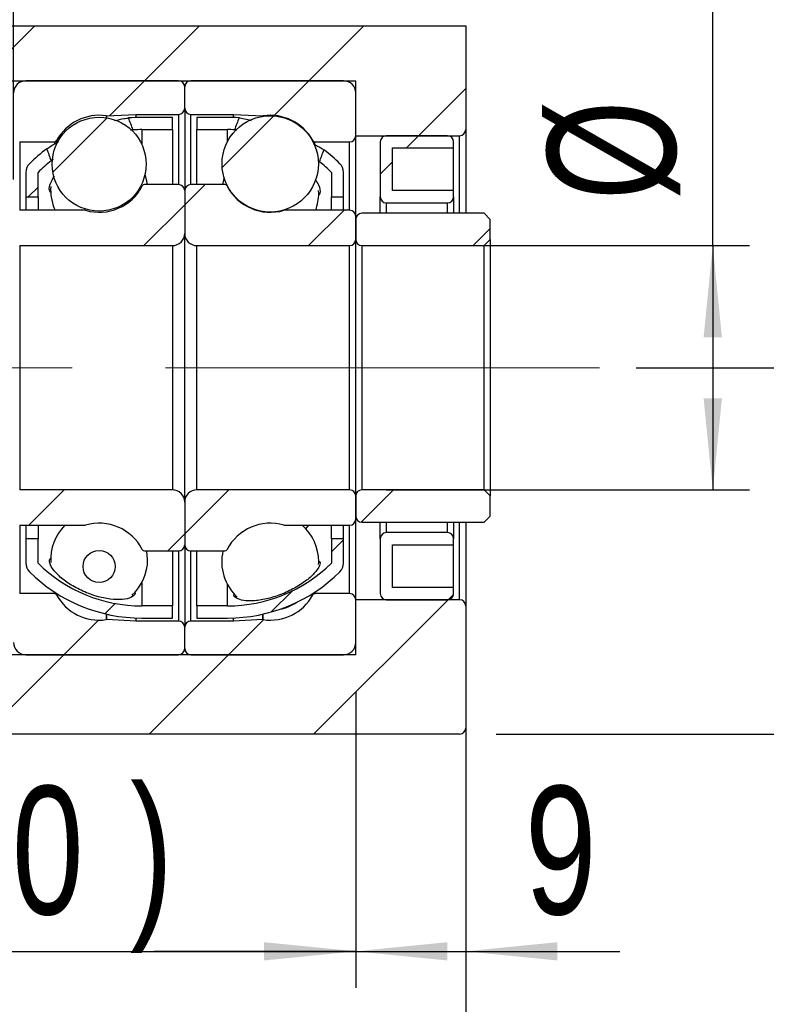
# Model space of a CAD drawing. Header units: millimetres. Extents: x 55 to 271, y 21 to 196.
# Tile 5 of 10: x 217 to 238, y 38 to 65. Entities that reach past the tile are written whole.
import ezdxf

# ---------------------------------------------------------------- set-up
doc = ezdxf.new("R2010")
doc.units = ezdxf.units.MM
doc.linetypes.add('CENTERX2', pattern=[20.32, 12.7, -2.54, 2.54, -2.54])
doc.layers.add('FORMAT', color=7, linetype='Continuous')
doc.styles.add('SLDTEXTSTYLE0', font='TXT', dxfattribs={"width": 0.75})
doc.dimstyles.new('SLDDIMSTYLE2', dxfattribs={"dimtxt": 3.5, "dimasz": 2.5, "dimexe": 0, "dimexo": 0.0625, "dimgap": 0.875, "dimtad": 1, "dimlfac": 3, "dimrnd": 1e-09, "dimzin": 12, "dimdsep": 46, "dimtxsty": 'SLDTEXTSTYLE0', "dimsah": 1, "dimcen": 0.09, "dimadec": 0, "dimazin": 3, "dimtfac": 1, "dimtofl": 0, "dimtmove": 0, "dimatfit": 3, "dimfxl": 1, "dimfrac": 2, "dimtolj": 1, "dimtzin": 12, "dimarcsym": 0})
doc.dimstyles.new('SLDDIMSTYLE3', dxfattribs={"dimtxt": 3.5, "dimasz": 2.5, "dimexe": 0, "dimexo": 0.0625, "dimgap": 0.875, "dimtad": 1, "dimlfac": 3, "dimrnd": 1e-09, "dimzin": 12, "dimdsep": 46, "dimtxsty": 'SLDTEXTSTYLE0', "dimsah": 1, "dimcen": 0.09, "dimadec": 0, "dimazin": 3, "dimtfac": 1, "dimtmove": 0, "dimatfit": 0, "dimfxl": 1, "dimfrac": 2, "dimtolj": 1, "dimtzin": 12, "dimarcsym": 0})
doc.dimstyles.new('SLDDIMSTYLE6', dxfattribs={"dimtxt": 3.5, "dimasz": 2.5, "dimexe": 0, "dimexo": 0.0625, "dimgap": 0.875, "dimtad": 1, "dimlfac": 3, "dimrnd": 1e-09, "dimzin": 12, "dimdsep": 46, "dimtxsty": 'SLDTEXTSTYLE0', "dimsah": 1, "dimcen": 0.09, "dimadec": 0, "dimazin": 3, "dimtol": 1, "dimtp": 0.02, "dimtm": 0.02, "dimtfac": 1, "dimtmove": 0, "dimatfit": 0, "dimfxl": 1, "dimfrac": 2, "dimtolj": 1, "dimarcsym": 0})

# ---------------------------------------------------------------- blocks, each defined once
blk = doc.blocks.new('_D_11')
at = {"layer": 'FORMAT', "color": 7}
for p, q in [((229.483, 46.06), (229.483, 32.371)), ((188.149, 38.062), (188.149, 32.371)), ((188.149, 33.371), (229.483, 33.371))]:
    blk.add_line(p, q, dxfattribs=at)
for points in [[(188.149, 33.371), (190.649, 33.121), (190.649, 33.621)], [(229.483, 33.371), (226.983, 33.621), (226.983, 33.121)]]:
    blk.add_solid(points, dxfattribs=at)
at = {"layer": 'FORMAT', "color": 7, "insert": (205.268, 37.882), "char_height": 3.5, "attachment_point": 1, "style": 'SLDTEXTSTYLE0'}
blk.add_mtext('124', dxfattribs=at)
blk = doc.blocks.new('_D_12')
at = {"layer": 'FORMAT', "color": 7}
for p, q in [((236.22, 59.062), (236.22, 70.749)), ((227.316, 59.062), (237.22, 59.062)), ((236.22, 59.062), (236.22, 52.395)), ((227.316, 52.395), (237.22, 52.395))]:
    blk.add_line(p, q, dxfattribs=at)
for points in [[(236.22, 59.062), (235.97, 56.562), (236.47, 56.562)], [(236.22, 52.395), (236.47, 54.895), (235.97, 54.895)]]:
    blk.add_solid(points, dxfattribs=at)
at = {"layer": 'FORMAT', "color": 7, "char_height": 3.5, "attachment_point": 1, "rotation": 90, "style": 'SLDTEXTSTYLE0'}
for s, insert in [('20', (231.655, 65.576)), ('%%c', (231.708, 60.298))]:
    blk.add_mtext(s, dxfattribs=dict(at, insert=insert))
blk = doc.blocks.new('_D_13')
at = {"layer": 'FORMAT', "color": 7}
for p, q in [((243.433, 55.728), (243.433, 61.228)), ((234.131, 55.728), (244.433, 55.728)), ((243.433, 55.728), (243.433, 45.728)), ((230.316, 45.728), (244.433, 45.728)), ((243.433, 45.728), (243.433, 40.228))]:
    blk.add_line(p, q, dxfattribs=at)
for points in [[(243.433, 55.728), (243.683, 58.228), (243.183, 58.228)], [(243.433, 45.728), (243.183, 43.228), (243.683, 43.228)]]:
    blk.add_solid(points, dxfattribs=at)
at = {"layer": 'FORMAT', "color": 7, "char_height": 3.5, "attachment_point": 1, "rotation": 90, "style": 'SLDTEXTSTYLE0'}
for s, insert in [('±0.02', (238.922, 47.798)), ('30', (238.922, 41.314))]:
    blk.add_mtext(s, dxfattribs=dict(at, insert=insert))
blk = doc.blocks.new('_D_14')
at = {"layer": 'FORMAT', "color": 7}
for p, q in [((226.483, 46.895), (226.483, 38.799)), ((229.483, 44.895), (229.483, 38.799)), ((226.483, 39.799), (220.983, 39.799)), ((226.483, 39.799), (229.483, 39.799)), ((229.483, 39.799), (233.684, 39.799))]:
    blk.add_line(p, q, dxfattribs=at)
for points in [[(226.483, 39.799), (223.983, 40.049), (223.983, 39.549)], [(229.483, 39.799), (231.983, 39.549), (231.983, 40.049)]]:
    blk.add_solid(points, dxfattribs=at)
at = {"layer": 'FORMAT', "color": 7, "insert": (231.098, 44.311), "char_height": 3.5, "attachment_point": 1, "style": 'SLDTEXTSTYLE0'}
blk.add_mtext('9', dxfattribs=at)
blk = doc.blocks.new('_D_15')
at = {"layer": 'FORMAT', "color": 7}
for p, q in [((209.816, 58.295), (209.816, 38.799)), ((226.483, 46.895), (226.483, 38.799)), ((209.816, 39.799), (204.316, 39.799)), ((209.816, 39.799), (226.483, 39.799)), ((226.483, 39.799), (231.983, 39.799))]:
    blk.add_line(p, q, dxfattribs=at)
for points in [[(209.816, 39.799), (207.316, 40.049), (207.316, 39.549)], [(226.483, 39.799), (228.983, 39.549), (228.983, 40.049)]]:
    blk.add_solid(points, dxfattribs=at)
at = {"layer": 'FORMAT', "color": 7, "char_height": 3.5, "attachment_point": 1, "style": 'SLDTEXTSTYLE0'}
for s, insert in [('(', (213.433, 44.311)), (')', (220.327, 44.311)), ('50', (215.154, 44.311))]:
    blk.add_mtext(s, dxfattribs=dict(at, insert=insert))
blk = doc.blocks.new('_D_16')
at = {"layer": 'FORMAT', "color": 7}
for p, q in [((213.483, 63.895), (213.483, 68.979)), ((217.149, 60.862), (217.149, 68.979)), ((213.483, 67.979), (207.983, 67.979)), ((213.483, 67.979), (217.149, 67.979)), ((217.149, 67.979), (222.649, 67.979))]:
    blk.add_line(p, q, dxfattribs=at)
for points in [[(213.483, 67.979), (210.983, 68.229), (210.983, 67.729)], [(217.149, 67.979), (219.649, 67.729), (219.649, 68.229)]]:
    blk.add_solid(points, dxfattribs=at)
at = {"layer": 'FORMAT', "color": 7, "insert": (212.126, 72.491), "char_height": 3.5, "attachment_point": 1, "style": 'SLDTEXTSTYLE0'}
blk.add_mtext('11', dxfattribs=at)

msp = doc.modelspace()

# ---------------------------------------------------------------- hatches: boundary and pattern name
at = {"layer": 'FORMAT', "linetype": 'Continuous', "lineweight": 18}
h = msp.add_hatch(dxfattribs=at)
h.set_pattern_fill('ANSI31', color=256, style=0)
edge = h.paths.add_edge_path(flags=0)
edge.add_line((229.4827, 62.2283), (229.4827, 65.0616))
edge.add_line((229.4827, 65.0616), (215.816, 65.0616))
edge.add_line((215.816, 65.0616), (215.816, 63.5616))
edge.add_line((215.816, 63.5616), (226.4827, 63.5616))
edge.add_line((226.4827, 63.5616), (226.4827, 62.0616))
edge.add_line((226.4827, 62.0616), (229.316, 62.0616))
edge.add_arc((229.316, 62.2283), 0.1667, 270, 360)
h = msp.add_hatch(dxfattribs=at)
h.set_pattern_fill('ANSI31', color=256, style=0)
edge = h.paths.add_edge_path(flags=0)
edge.add_line((221.816, 62.8116), (221.816, 63.3949))
edge.add_arc((221.6494, 63.3949), 0.1667, 0, 90)
edge.add_line((221.6494, 63.5616), (217.4827, 63.5616))
edge.add_arc((217.4827, 63.2283), 0.3333, 90, 180)
edge.add_line((217.1494, 63.2283), (217.1494, 62.0616))
edge.add_arc((217.316, 62.0616), 0.1667, 180, 270)
edge.add_line((217.316, 61.8949), (218.2635, 61.8949))
edge.add_arc((218.2635, 61.9616), 0.0667, 270, 331.33026)
edge.add_arc((219.4827, 61.2949), 1.3229, 81.66529, 151.33026, ccw=False)
edge.add_arc((219.6841, 62.6698), 0.0667, 261.66529, 273)
edge.add_line((219.6876, 62.6033), (220.4827, 62.6449))
edge.add_line((220.4827, 62.6449), (221.6494, 62.6449))
edge.add_arc((221.6494, 62.8116), 0.1667, 270, 360)
h = msp.add_hatch(dxfattribs=at)
h.set_pattern_fill('ANSI31', color=256, style=0)
edge = h.paths.add_edge_path(flags=0)
edge.add_line((226.1494, 63.5616), (221.9827, 63.5616))
edge.add_arc((221.9827, 63.3949), 0.1667, 90, 180)
edge.add_line((221.816, 63.3949), (221.816, 62.8116))
edge.add_arc((221.9827, 62.8116), 0.1667, 180, 270)
edge.add_line((221.9827, 62.6449), (223.1494, 62.6449))
edge.add_line((223.1494, 62.6449), (223.9444, 62.6033))
edge.add_arc((223.9479, 62.6698), 0.0667, 267, 278.33471)
edge.add_arc((224.1494, 61.2949), 1.3229, 28.66974, 98.33471, ccw=False)
edge.add_arc((225.3686, 61.9616), 0.0667, 208.66974, 270)
edge.add_line((225.3686, 61.8949), (226.316, 61.8949))
edge.add_arc((226.316, 62.0616), 0.1667, 270, 360)
edge.add_line((226.4827, 62.0616), (226.4827, 63.2283))
edge.add_arc((226.1494, 63.2283), 0.3333, 0, 90)
h = msp.add_hatch(dxfattribs=at)
h.set_pattern_fill('ANSI31', color=256, style=0)
edge = h.paths.add_edge_path(flags=0)
edge.add_arc((219.4827, 61.2851), 1.2808, 0, 360)
h = msp.add_hatch(dxfattribs=at)
h.set_pattern_fill('ANSI31', color=256, style=0)
edge = h.paths.add_edge_path(flags=0)
edge.add_arc((220.6494, 58.2044), 4.0238, 90, 93.41105, ccw=False)
edge.add_line((220.6494, 62.2283), (221.4827, 62.2283))
edge.add_line((221.4827, 62.2283), (221.4827, 62.5616))
edge.add_line((221.4827, 62.5616), (220.6494, 62.5616))
edge.add_arc((220.6494, 58.2044), 4.3571, 90, 94.83924)
edge.add_ellipse((221.564, 55.7283), major_axis=(-7.8713, 21.0156), ratio=0.0557009, start_angle=349.54514, end_angle=350.11765, ccw=False)
h = msp.add_hatch(dxfattribs=at)
h.set_pattern_fill('ANSI31', color=256, style=0)
edge = h.paths.add_edge_path(flags=0)
edge.add_line((222.1494, 62.5616), (222.1494, 62.2283))
edge.add_line((222.1494, 62.2283), (222.9827, 62.2283))
edge.add_arc((222.9827, 58.2044), 4.0238, 87.25616, 90, ccw=False)
edge.add_ellipse((222.0681, 55.7283), major_axis=(16.7067, 44.6666), ratio=0.0262116, start_angle=10.28064, end_angle=10.83333, ccw=False)
edge.add_arc((222.9827, 58.2044), 4.3571, 85.83961, 90)
edge.add_line((222.9827, 62.5616), (222.1494, 62.5616))
h = msp.add_hatch(dxfattribs=at)
h.set_pattern_fill('ANSI31', color=256, style=0)
edge = h.paths.add_edge_path(flags=0)
edge.add_arc((224.1494, 61.2927), 1.3137, 0, 360)
h = msp.add_hatch(dxfattribs=at)
h.set_pattern_fill('ANSI31', color=256, style=0)
edge = h.paths.add_edge_path(flags=0)
edge.add_line((229.1494, 60.3949), (229.1494, 60.5616))
edge.add_line((229.1494, 60.5616), (227.4827, 60.5616))
edge.add_line((227.4827, 60.5616), (227.4827, 61.7283))
edge.add_line((227.4827, 61.7283), (229.1494, 61.7283))
edge.add_line((229.1494, 61.7283), (229.1494, 61.8949))
edge.add_arc((228.9827, 61.8949), 0.1667, 0, 90)
edge.add_line((228.9827, 62.0616), (227.316, 62.0616))
edge.add_arc((227.316, 61.8949), 0.1667, 90, 180)
edge.add_line((227.1494, 61.8949), (227.1494, 60.3949))
edge.add_arc((227.316, 60.3949), 0.1667, 180, 270)
edge.add_line((227.316, 60.2283), (228.9827, 60.2283))
edge.add_arc((228.9827, 60.3949), 0.1667, 270, 360)
h = msp.add_hatch(dxfattribs=at)
h.set_pattern_fill('ANSI31', color=256, style=0)
edge = h.paths.add_edge_path(flags=0)
edge.add_ellipse((221.564, 55.7283), major_axis=(-7.8713, 21.0156), ratio=0.0557009, start_angle=9.89308, end_angle=10.46782, ccw=False)
edge.add_arc((220.6494, 58.2044), 4.3571, 126.55745, 134.76027)
edge.add_arc((217.816, 61.0616), 0.3333, 134.76027, 180)
edge.add_line((217.4827, 61.0616), (217.4827, 60.3949))
edge.add_line((217.4827, 60.3949), (217.816, 60.3949))
edge.add_line((217.816, 60.3949), (217.816, 61.0616))
edge.add_arc((220.6494, 58.2044), 4.0238, 128.01574, 134.76027, ccw=False)
h = msp.add_hatch(dxfattribs=at)
h.set_pattern_fill('ANSI31', color=256, style=0)
edge = h.paths.add_edge_path(flags=0)
edge.add_arc((225.816, 61.0616), 0.3333, 0, 45.23973)
edge.add_arc((222.9827, 58.2044), 4.3571, 45.23973, 52.84867)
edge.add_ellipse((222.0681, 55.7283), major_axis=(16.7067, 44.6666), ratio=0.0262116, start_angle=349.15499, end_angle=349.70969, ccw=False)
edge.add_arc((222.9827, 58.2044), 4.0238, 45.23973, 51.405, ccw=False)
edge.add_line((225.816, 61.0616), (225.816, 60.3949))
edge.add_line((225.816, 60.3949), (226.1494, 60.3949))
edge.add_line((226.1494, 60.3949), (226.1494, 61.0616))
h = msp.add_hatch(dxfattribs=at)
h.set_pattern_fill('ANSI31', color=256, style=0)
edge = h.paths.add_edge_path(flags=0)
edge.add_line((217.1494, 59.8616), (217.1494, 59.2283))
edge.add_arc((217.316, 59.2283), 0.1667, 180, 270)
edge.add_line((217.316, 59.0616), (221.4827, 59.0616))
edge.add_arc((221.4827, 59.3949), 0.3333, 270, 360)
edge.add_line((221.816, 59.3949), (221.816, 60.5616))
edge.add_arc((221.6494, 60.5616), 0.1667, 0, 90)
edge.add_line((221.6494, 60.7283), (220.7196, 60.7283))
edge.add_arc((220.7196, 60.6616), 0.0667, 90, 152.88538)
edge.add_arc((219.4827, 61.2949), 1.3229, 253.64191, 332.88538, ccw=False)
edge.add_arc((219.0913, 59.9616), 0.0667, 73.64191, 90)
edge.add_line((219.0913, 60.0283), (217.316, 60.0283))
edge.add_arc((217.316, 59.8616), 0.1667, 90, 180)
h = msp.add_hatch(dxfattribs=at)
h.set_pattern_fill('ANSI31', color=256, style=0)
edge = h.paths.add_edge_path(flags=0)
edge.add_line((222.1494, 59.0616), (226.316, 59.0616))
edge.add_arc((226.316, 59.2283), 0.1667, 270, 360)
edge.add_line((226.4827, 59.2283), (226.4827, 59.8616))
edge.add_arc((226.316, 59.8616), 0.1667, 0, 90)
edge.add_line((226.316, 60.0283), (224.5407, 60.0283))
edge.add_arc((224.5407, 59.9616), 0.0667, 90, 106.35809)
edge.add_arc((224.1494, 61.2949), 1.3229, 207.11462, 286.35809, ccw=False)
edge.add_arc((222.9125, 60.6616), 0.0667, 27.11462, 90)
edge.add_line((222.9125, 60.7283), (221.9827, 60.7283))
edge.add_arc((221.9827, 60.5616), 0.1667, 90, 180)
edge.add_line((221.816, 60.5616), (221.816, 59.3949))
edge.add_arc((222.1494, 59.3949), 0.3333, 180, 270)
h = msp.add_hatch(dxfattribs=at)
h.set_pattern_fill('ANSI31', color=256, style=0)
edge = h.paths.add_edge_path(flags=0)
edge.add_line((229.9827, 59.0616), (230.1494, 59.2283))
edge.add_line((230.1494, 59.2283), (230.1494, 59.7783))
edge.add_line((230.1494, 59.7783), (229.9827, 59.9449))
edge.add_line((229.9827, 59.9449), (226.6494, 59.9449))
edge.add_arc((226.6494, 59.7783), 0.1667, 90, 180)
edge.add_line((226.4827, 59.7783), (226.4827, 59.2283))
edge.add_arc((226.6494, 59.2283), 0.1667, 180, 270)
edge.add_line((226.6494, 59.0616), (229.9827, 59.0616))
h = msp.add_hatch(dxfattribs=at)
h.set_pattern_fill('ANSI31', color=256, style=0)
edge = h.paths.add_edge_path(flags=0)
edge.add_line((221.4827, 52.3949), (217.316, 52.3949))
edge.add_arc((217.316, 52.2283), 0.1667, 90, 180)
edge.add_line((217.1494, 52.2283), (217.1494, 51.5949))
edge.add_arc((217.316, 51.5949), 0.1667, 180, 270)
edge.add_line((217.316, 51.4283), (219.0913, 51.4283))
edge.add_arc((219.0913, 51.4949), 0.0667, 270, 286.35809)
edge.add_arc((219.4827, 50.1616), 1.3229, 27.11462, 106.35809, ccw=False)
edge.add_arc((220.7196, 50.7949), 0.0667, 207.11462, 270)
edge.add_line((220.7196, 50.7283), (221.6494, 50.7283))
edge.add_arc((221.6494, 50.8949), 0.1667, 270, 360)
edge.add_line((221.816, 50.8949), (221.816, 52.0616))
edge.add_arc((221.4827, 52.0616), 0.3333, 360, 450)
h = msp.add_hatch(dxfattribs=at)
h.set_pattern_fill('ANSI31', color=256, style=0)
edge = h.paths.add_edge_path(flags=0)
edge.add_line((226.4827, 51.5949), (226.4827, 52.2283))
edge.add_arc((226.316, 52.2283), 0.1667, 360, 450)
edge.add_line((226.316, 52.3949), (222.1494, 52.3949))
edge.add_arc((222.1494, 52.0616), 0.3333, 90, 180)
edge.add_line((221.816, 52.0616), (221.816, 50.8949))
edge.add_arc((221.9827, 50.8949), 0.1667, 180, 270)
edge.add_line((221.9827, 50.7283), (222.9125, 50.7283))
edge.add_arc((222.9125, 50.7949), 0.0667, 270, 332.88538)
edge.add_arc((224.1494, 50.1616), 1.3229, 73.64191, 152.88538, ccw=False)
edge.add_arc((224.5407, 51.4949), 0.0667, 253.64191, 270)
edge.add_line((224.5407, 51.4283), (226.316, 51.4283))
edge.add_arc((226.316, 51.5949), 0.1667, 270, 360)
h = msp.add_hatch(dxfattribs=at)
h.set_pattern_fill('ANSI31', color=256, style=0)
edge = h.paths.add_edge_path(flags=0)
edge.add_line((230.1494, 52.2283), (229.9827, 52.3949))
edge.add_line((229.9827, 52.3949), (226.6494, 52.3949))
edge.add_arc((226.6494, 52.2283), 0.1667, 90, 180)
edge.add_line((226.4827, 52.2283), (226.4827, 51.6783))
edge.add_arc((226.6494, 51.6783), 0.1667, 180, 270)
edge.add_line((226.6494, 51.5116), (229.9827, 51.5116))
edge.add_line((229.9827, 51.5116), (230.1494, 51.6783))
edge.add_line((230.1494, 51.6783), (230.1494, 52.2283))
h = msp.add_hatch(dxfattribs=at)
h.set_pattern_fill('ANSI31', color=256, style=0)
edge = h.paths.add_edge_path(flags=0)
edge.add_line((227.4827, 49.7283), (227.4827, 50.8949))
edge.add_line((227.4827, 50.8949), (229.1494, 50.8949))
edge.add_line((229.1494, 50.8949), (229.1494, 51.0616))
edge.add_arc((228.9827, 51.0616), 0.1667, 360, 450)
edge.add_line((228.9827, 51.2283), (227.316, 51.2283))
edge.add_arc((227.316, 51.0616), 0.1667, 90, 180)
edge.add_line((227.1494, 51.0616), (227.1494, 49.5616))
edge.add_arc((227.316, 49.5616), 0.1667, 180, 270)
edge.add_line((227.316, 49.3949), (228.9827, 49.3949))
edge.add_arc((228.9827, 49.5616), 0.1667, 270, 360)
edge.add_line((229.1494, 49.5616), (229.1494, 49.7283))
edge.add_line((229.1494, 49.7283), (227.4827, 49.7283))
h = msp.add_hatch(dxfattribs=at)
h.set_pattern_fill('ANSI31', color=256, style=0)
edge = h.paths.add_edge_path(flags=0)
edge.add_line((221.4827, 48.8949), (221.4827, 49.2283))
edge.add_line((221.4827, 49.2283), (220.6494, 49.2283))
edge.add_arc((220.6494, 53.2521), 4.0238, 225.23973, 270, ccw=False)
edge.add_line((217.816, 50.3949), (217.816, 51.0616))
edge.add_line((217.816, 51.0616), (217.4827, 51.0616))
edge.add_line((217.4827, 51.0616), (217.4827, 50.3949))
edge.add_arc((217.816, 50.3949), 0.3333, 180, 225.23973)
edge.add_arc((220.6494, 53.2521), 4.3571, 225.23973, 270)
edge.add_line((220.6494, 48.8949), (221.4827, 48.8949))
h = msp.add_hatch(dxfattribs=at)
h.set_pattern_fill('ANSI31', color=256, style=0)
edge = h.paths.add_edge_path(flags=0)
edge.add_arc((222.9827, 53.2521), 4.0238, 270, 314.76027, ccw=False)
edge.add_line((222.9827, 49.2283), (222.1494, 49.2283))
edge.add_line((222.1494, 49.2283), (222.1494, 48.8949))
edge.add_line((222.1494, 48.8949), (222.9827, 48.8949))
edge.add_arc((222.9827, 53.2521), 4.3571, 270, 314.76027)
edge.add_arc((225.816, 50.3949), 0.3333, 314.76027, 360)
edge.add_line((226.1494, 50.3949), (226.1494, 51.0616))
edge.add_line((226.1494, 51.0616), (225.816, 51.0616))
edge.add_line((225.816, 51.0616), (225.816, 50.3949))
h = msp.add_hatch(dxfattribs=at)
h.set_pattern_fill('ANSI31', color=256, style=0)
edge = h.paths.add_edge_path(flags=0)
edge.add_arc((219.4827, 50.3033), 0.4391, 0, 360)
h = msp.add_hatch(dxfattribs=at)
h.set_pattern_fill('ANSI31', color=256, style=0)
edge = h.paths.add_edge_path(flags=0)
edge.add_line((217.4827, 47.8949), (221.6494, 47.8949))
edge.add_arc((221.6494, 48.0616), 0.1667, 270, 360)
edge.add_line((221.816, 48.0616), (221.816, 48.6449))
edge.add_arc((221.6494, 48.6449), 0.1667, 0, 90)
edge.add_line((221.6494, 48.8116), (220.4827, 48.8116))
edge.add_line((220.4827, 48.8116), (219.6876, 48.8533))
edge.add_arc((219.6841, 48.7867), 0.0667, 87, 98.33471)
edge.add_arc((219.4827, 50.1616), 1.3229, 208.66974, 278.33471, ccw=False)
edge.add_arc((218.2635, 49.4949), 0.0667, 28.66974, 90)
edge.add_line((218.2635, 49.5616), (217.316, 49.5616))
edge.add_arc((217.316, 49.3949), 0.1667, 90, 180)
edge.add_line((217.1494, 49.3949), (217.1494, 48.2283))
edge.add_arc((217.4827, 48.2283), 0.3333, 180, 270)
h = msp.add_hatch(dxfattribs=at)
h.set_pattern_fill('ANSI31', color=256, style=0)
edge = h.paths.add_edge_path(flags=0)
edge.add_line((221.816, 48.6449), (221.816, 48.0616))
edge.add_arc((221.9827, 48.0616), 0.1667, 180, 270)
edge.add_line((221.9827, 47.8949), (226.1494, 47.8949))
edge.add_arc((226.1494, 48.2283), 0.3333, 270, 360)
edge.add_line((226.4827, 48.2283), (226.4827, 49.3949))
edge.add_arc((226.316, 49.3949), 0.1667, 0, 90)
edge.add_line((226.316, 49.5616), (225.3686, 49.5616))
edge.add_arc((225.3686, 49.4949), 0.0667, 90, 151.33026)
edge.add_arc((224.1494, 50.1616), 1.3229, 261.66529, 331.33026, ccw=False)
edge.add_arc((223.9479, 48.7867), 0.0667, 81.66529, 93)
edge.add_line((223.9444, 48.8533), (223.1494, 48.8116))
edge.add_line((223.1494, 48.8116), (221.9827, 48.8116))
edge.add_arc((221.9827, 48.6449), 0.1667, 90, 180)
h = msp.add_hatch(dxfattribs=at)
h.set_pattern_fill('ANSI31', color=256, style=0)
edge = h.paths.add_edge_path(flags=0)
edge.add_line((229.4827, 45.8949), (229.4827, 49.2283))
edge.add_arc((229.316, 49.2283), 0.1667, 0, 90)
edge.add_line((229.316, 49.3949), (226.4827, 49.3949))
edge.add_line((226.4827, 49.3949), (226.4827, 47.8949))
edge.add_line((226.4827, 47.8949), (215.816, 47.8949))
edge.add_line((215.816, 47.8949), (215.816, 45.7283))
edge.add_line((215.816, 45.7283), (229.316, 45.7283))
edge.add_arc((229.316, 45.8949), 0.1667, 270, 360)

# ---------------------------------------------------------------- linework, layer by layer
at = {"color": 7, "linetype": 'Continuous', "lineweight": 25}
for p, q in [((215.816, 65.0616), (229.4827, 65.0616)), ((229.4827, 65.0616), (229.4827, 62.2283)), ((215.816, 63.5616), (226.4827, 63.5616)), ((221.6494, 63.5616), (217.4827, 63.5616)), ((226.1494, 63.5616), (221.9827, 63.5616)), ((226.4827, 62.0616), (226.4827, 63.5616)), ((221.816, 62.8116), (221.816, 63.3949)), ((226.4827, 62.0616), (226.4827, 63.2283)), ((219.6876, 62.6033), (220.4827, 62.6449)), ((220.4827, 62.6449), (221.6494, 62.6449)), ((220.4827, 62.6449), (220.4827, 62.5584)), ((221.816, 62.8116), (221.816, 60.5616)), ((221.9827, 62.6449), (223.1494, 62.6449)), ((223.1494, 62.6449), (223.9444, 62.6033)), ((223.1494, 62.5584), (223.1494, 62.6449)), ((221.4827, 62.5616), (220.6494, 62.5616)), ((221.4827, 62.2283), (221.4827, 62.5616)), ((222.9827, 62.5616), (222.1494, 62.5616)), ((222.1494, 62.5616), (222.1494, 62.2283)), ((220.6494, 62.2283), (221.4827, 62.2283)), ((221.4827, 62.2283), (221.4827, 60.7283)), ((222.1494, 62.2283), (222.9827, 62.2283)), ((222.1494, 60.7283), (222.1494, 62.2283)), ((229.4827, 62.2283), (229.4827, 59.9449)), ((217.316, 61.8949), (218.2635, 61.8949)), ((225.3686, 61.8949), (226.316, 61.8949)), ((226.4827, 62.0616), (229.316, 62.0616)), ((226.4827, 59.8616), (226.4827, 62.0616)), ((227.1494, 61.8949), (227.1494, 60.3949)), ((228.9827, 62.0616), (227.316, 62.0616)), ((229.1494, 61.7283), (229.1494, 61.8949)), ((227.4827, 61.7283), (229.1494, 61.7283)), ((227.4827, 60.5616), (227.4827, 61.7283)), ((229.1494, 60.5616), (229.1494, 61.7283)), ((225.4928, 61.3494), (225.4477, 61.3783)), ((217.4827, 61.0616), (217.4827, 60.3949)), ((217.816, 60.3949), (217.816, 61.0616)), ((225.816, 61.0616), (225.816, 60.3949)), ((226.1494, 60.3949), (226.1494, 61.0616)), ((221.6494, 60.7283), (220.7196, 60.7283)), ((221.816, 60.5616), (221.816, 59.3949)), ((222.9125, 60.7283), (221.9827, 60.7283)), ((225.4723, 60.4936), (225.4703, 60.5667)), ((229.1494, 60.5616), (227.4827, 60.5616)), ((229.1494, 60.3949), (229.1494, 60.5616)), ((217.4827, 60.3949), (217.816, 60.3949)), ((217.4827, 60.3949), (217.4827, 60.0283)), ((217.816, 60.3949), (217.816, 60.0283)), ((225.816, 60.3949), (226.1494, 60.3949)), ((225.816, 60.0283), (225.816, 60.3949)), ((226.1494, 60.0283), (226.1494, 60.3949)), ((227.1494, 59.9449), (227.1494, 60.3949)), ((227.316, 60.2283), (228.9827, 60.2283)), ((229.1494, 60.3949), (229.1494, 59.9449)), ((219.0913, 60.0283), (217.316, 60.0283)), ((226.316, 60.0283), (224.5407, 60.0283)), ((229.9827, 59.9449), (226.6494, 59.9449)), ((229.9827, 59.9449), (230.1494, 59.7783)), ((226.4827, 59.2283), (226.4827, 59.8616)), ((226.4827, 59.7783), (226.4827, 59.2283)), ((230.1494, 59.2283), (230.1494, 59.7783)), ((221.816, 52.0616), (221.816, 59.3949)), ((226.4827, 52.2283), (226.4827, 59.2283)), ((230.1494, 59.2283), (229.9827, 59.0616)), ((230.1494, 59.2283), (230.1494, 52.2283)), ((217.316, 59.0616), (221.4827, 59.0616)), ((217.316, 59.0616), (217.316, 52.3949)), ((221.4827, 59.0616), (221.4827, 52.3949)), ((222.1494, 52.3949), (222.1494, 59.0616)), ((222.1494, 59.0616), (226.316, 59.0616)), ((226.316, 52.3949), (226.316, 59.0616)), ((226.6494, 59.0616), (229.9827, 59.0616)), ((226.6494, 59.0616), (226.6494, 52.3949)), ((229.9827, 52.3949), (229.9827, 59.0616)), ((221.4827, 52.3949), (217.316, 52.3949)), ((226.316, 52.3949), (222.1494, 52.3949)), ((226.4827, 52.2283), (226.4827, 51.6783)), ((226.4827, 51.5949), (226.4827, 52.2283)), ((229.9827, 52.3949), (226.6494, 52.3949)), ((229.9827, 52.3949), (230.1494, 52.2283)), ((230.1494, 51.6783), (230.1494, 52.2283)), ((221.816, 52.0616), (221.816, 50.8949)), ((230.1494, 51.6783), (229.9827, 51.5116)), ((217.316, 51.4283), (219.0913, 51.4283)), ((217.4827, 51.4283), (217.4827, 51.0616)), ((217.816, 51.4283), (217.816, 51.0616)), ((224.5407, 51.4283), (226.316, 51.4283)), ((225.1964, 51.4283), (225.1133, 51.3269)), ((225.816, 51.0616), (225.816, 51.4283)), ((226.1494, 51.0616), (226.1494, 51.4283)), ((226.4827, 49.3949), (226.4827, 51.5949)), ((226.6494, 51.5116), (229.9827, 51.5116)), ((227.1494, 51.0616), (227.1494, 51.5116)), ((229.1494, 51.5116), (229.1494, 51.0616)), ((229.4827, 51.5116), (229.4827, 49.2283)), ((228.9827, 51.2283), (227.316, 51.2283)), ((217.4827, 51.0616), (217.4827, 50.3949)), ((217.816, 51.0616), (217.4827, 51.0616)), ((217.816, 50.3949), (217.816, 51.0616)), ((221.816, 50.8949), (221.816, 48.6449)), ((225.816, 51.0616), (225.816, 50.3949)), ((226.1494, 51.0616), (225.816, 51.0616)), ((226.1494, 50.3949), (226.1494, 51.0616)), ((227.1494, 51.0616), (227.1494, 49.5616)), ((227.4827, 50.8949), (229.1494, 50.8949)), ((227.4827, 49.7283), (227.4827, 50.8949)), ((229.1494, 50.8949), (229.1494, 51.0616)), ((229.1494, 49.7283), (229.1494, 50.8949)), ((220.7196, 50.7283), (221.6494, 50.7283)), ((221.4827, 50.7283), (221.4827, 49.2283)), ((221.9827, 50.7283), (222.9125, 50.7283)), ((222.1494, 49.2283), (222.1494, 50.7283)), ((225.4701, 50.357), (225.4723, 50.4331)), ((229.1494, 49.7283), (227.4827, 49.7283)), ((229.1494, 49.5616), (229.1494, 49.7283)), ((218.2635, 49.5616), (217.316, 49.5616)), ((226.316, 49.5616), (225.3686, 49.5616)), ((221.4827, 49.2283), (220.6494, 49.2283)), ((221.4827, 48.8949), (221.4827, 49.2283)), ((222.1494, 49.2283), (222.1494, 48.8949)), ((222.9827, 49.2283), (222.1494, 49.2283)), ((226.4827, 47.8949), (226.4827, 49.3949)), ((229.316, 49.3949), (226.4827, 49.3949)), ((226.4827, 48.2283), (226.4827, 49.3949)), ((227.316, 49.3949), (228.9827, 49.3949)), ((229.4827, 49.2283), (229.4827, 45.8949)), ((220.4827, 48.8116), (219.6876, 48.8533)), ((220.4827, 48.8981), (220.4827, 48.8116)), ((221.6494, 48.8116), (220.4827, 48.8116)), ((220.6494, 48.8949), (221.4827, 48.8949)), ((221.816, 48.0616), (221.816, 48.6449)), ((223.1494, 48.8116), (221.9827, 48.8116)), ((222.1494, 48.8949), (222.9827, 48.8949)), ((223.1494, 48.8116), (223.1494, 48.8981)), ((223.9444, 48.8533), (223.1494, 48.8116)), ((226.4827, 47.8949), (215.816, 47.8949)), ((217.4827, 47.8949), (221.6494, 47.8949)), ((221.9827, 47.8949), (226.1494, 47.8949)), ((229.316, 45.7283), (215.816, 45.7283))]:
    msp.add_line(p, q, dxfattribs=at)
at = {"color": 8, "linetype": 'Continuous', "lineweight": 25}
for p, q in [((221.6494, 62.6449), (221.6494, 60.7283)), ((221.9827, 60.7283), (221.9827, 62.6449)), ((219.6745, 62.6039), (219.6745, 62.5515)), ((219.6876, 62.6033), (219.6876, 62.5494)), ((223.9444, 62.5904), (223.9444, 62.6033)), ((223.9576, 62.5924), (223.9576, 62.6039)), ((220.6494, 62.2283), (220.6494, 61.8137)), ((222.9827, 61.8967), (222.9827, 62.2283)), ((217.316, 61.8949), (217.316, 60.0283)), ((218.2635, 61.8949), (218.2635, 61.8476)), ((218.322, 61.9296), (218.322, 61.8786)), ((225.3101, 61.908), (225.3101, 61.9296)), ((225.3686, 61.8357), (225.3686, 61.8949)), ((226.316, 60.0283), (226.316, 61.8949)), ((229.316, 59.9449), (229.316, 62.0616)), ((227.316, 60.2283), (227.316, 59.9449)), ((228.9827, 59.9449), (228.9827, 60.2283)), ((217.316, 51.4283), (217.316, 49.5616)), ((226.316, 49.5616), (226.316, 51.4283)), ((227.316, 51.5116), (227.316, 51.2283)), ((228.9827, 51.2283), (228.9827, 51.5116)), ((229.316, 49.3949), (229.316, 51.5116)), ((221.6494, 50.7283), (221.6494, 48.8116)), ((221.9827, 48.8116), (221.9827, 50.7283)), ((220.6494, 49.8661), (220.6494, 49.2283)), ((222.9827, 49.2283), (222.9827, 49.8094)), ((218.2635, 49.6062), (218.2635, 49.5616)), ((218.322, 49.5686), (218.322, 49.5269)), ((225.3101, 49.5269), (225.3101, 49.5686)), ((225.3686, 49.5616), (225.3686, 49.6062)), ((219.6745, 49.0054), (219.6745, 48.8526)), ((219.6876, 49.0024), (219.6876, 48.8533)), ((223.9444, 48.8533), (223.9444, 49.0024)), ((223.9576, 48.8526), (223.9576, 49.0054))]:
    msp.add_line(p, q, dxfattribs=at)
at = {"color": 7, "linetype": 'Continuous', "lineweight": 25, "flags": 128}
for points in [[(220.7975, 60.7283), (220.7843, 60.8181), (220.7339, 61.0114)], [(222.8931, 60.9084), (222.8741, 60.8456), (222.8474, 60.7283)], [(220.8056, 50.4898), (220.7843, 50.726), (220.7839, 50.7283)]]:
    msp.add_lwpolyline(points, dxfattribs=at)
at = {"color": 7, "linetype": 'Continuous', "lineweight": 25}
for centre, radius in [((219.4827, 61.2851), 1.2808), ((224.1494, 61.2927), 1.3137), ((219.4827, 50.3033), 0.4391)]:
    msp.add_circle(centre, radius, dxfattribs=at)
for centre, radius, start, end in [((217.4827, 63.2283), 0.3333, 90, 180), ((221.6494, 63.3949), 0.1667, 0, 90), ((221.9827, 63.3949), 0.1667, 90, 180), ((226.1494, 63.2283), 0.3333, 0, 90), ((221.6494, 62.8116), 0.1667, 270, 0), ((221.9827, 62.8116), 0.1667, 180, 270), ((219.4827, 61.2949), 1.3229, 81.66529, 151.33026), ((219.6841, 62.6698), 0.0667, 261.66529, 273), ((220.6494, 58.2044), 4.3571, 90, 94.83924), ((222.9827, 58.2044), 4.3571, 85.83961, 90), ((223.9479, 62.6698), 0.0667, 267, 278.33471), ((224.1494, 61.2949), 1.3229, 28.66974, 98.33471), ((220.6494, 58.2044), 4.0238, 90, 93.41105), ((222.9827, 58.2044), 4.0238, 87.25616, 90), ((229.316, 62.2283), 0.1667, 270, 0), ((218.2635, 61.9616), 0.0667, 270, 331.33026), ((225.3686, 61.9616), 0.0667, 208.66974, 270), ((226.316, 62.0616), 0.1667, 270, 0), ((227.316, 61.8949), 0.1667, 90, 180), ((228.9827, 61.8949), 0.1667, 0, 90), ((220.6494, 58.2044), 4.3571, 126.55745, 134.76027), ((222.9827, 58.2044), 4.3571, 45.23973, 52.84867), ((217.816, 61.0616), 0.3333, 134.76027, 180), ((220.6494, 58.2044), 4.0238, 128.01574, 134.76027), ((222.9827, 58.2044), 4.0238, 45.23973, 51.405), ((225.816, 61.0616), 0.3333, 0, 45.23973), ((219.4827, 60.5819), 1.3229, 175.88689, 204.74084), ((219.4827, 61.2949), 1.3229, 253.64191, 332.88538), ((220.7196, 60.6616), 0.0667, 90, 152.88538), ((221.6494, 60.5616), 0.1667, 0, 90), ((221.9827, 60.5616), 0.1667, 90, 180), ((222.9125, 60.6616), 0.0667, 27.11462, 90), ((224.1494, 61.2949), 1.3229, 207.11462, 286.35809), ((224.1494, 60.4936), 1.3229, 339.40435, 0), ((227.316, 60.3949), 0.1667, 180, 270), ((228.9827, 60.3949), 0.1667, 270, 0), ((219.0913, 59.9616), 0.0667, 73.64191, 90), ((224.5407, 59.9616), 0.0667, 90, 106.35809), ((226.316, 59.8616), 0.1667, 0, 90), ((226.6494, 59.7783), 0.1667, 90, 180), ((221.4827, 59.3949), 0.3333, 270, 0), ((222.1494, 59.3949), 0.3333, 180, 270), ((226.316, 59.2283), 0.1667, 270, 0), ((226.6494, 59.2283), 0.1667, 180, 270), ((221.4827, 52.0616), 0.3333, 0, 90), ((222.1494, 52.0616), 0.3333, 90, 180), ((226.316, 52.2283), 0.1667, 0, 90), ((226.6494, 52.2283), 0.1667, 90, 180), ((226.6494, 51.6783), 0.1667, 180, 270), ((219.4827, 50.4898), 1.3229, 134.89521, 183.33396), ((219.0913, 51.4949), 0.0667, 270, 286.35809), ((219.4827, 50.1616), 1.3229, 27.11462, 106.35809), ((224.1494, 50.1616), 1.3229, 73.64191, 152.88538), ((224.5407, 51.4949), 0.0667, 253.64191, 270), ((224.1494, 50.4331), 1.3229, 0, 48.78792), ((226.316, 51.5949), 0.1667, 270, 360), ((227.316, 51.0616), 0.1667, 90, 180), ((228.9827, 51.0616), 0.1667, 0, 90), ((221.6494, 50.8949), 0.1667, 270, 0), ((221.9827, 50.8949), 0.1667, 180, 270), ((220.7196, 50.7949), 0.0667, 207.11462, 270), ((224.1494, 50.4331), 1.3229, 167.10634, 226.8428), ((222.9125, 50.7949), 0.0667, 270, 332.88538), ((217.816, 50.3949), 0.3333, 180, 225.23973), ((220.6494, 53.2521), 4.0238, 225.23973, 270), ((219.4827, 50.4898), 1.3229, 312.63496, 0), ((222.9827, 53.2521), 4.0238, 270, 314.76027), ((225.816, 50.3949), 0.3333, 314.76027, 0), ((220.6494, 53.2521), 4.3571, 225.23973, 270), ((222.9827, 53.2521), 4.3571, 270, 314.76027), ((218.2635, 49.4949), 0.0667, 28.66974, 90), ((219.4827, 50.1616), 1.3229, 208.66974, 278.33471), ((224.1494, 50.1616), 1.3229, 261.66529, 331.33026), ((225.3686, 49.4949), 0.0667, 90, 151.33026), ((226.316, 49.3949), 0.1667, 0, 90), ((227.316, 49.5616), 0.1667, 180, 270), ((228.9827, 49.5616), 0.1667, 270, 0), ((224.1494, 50.4331), 1.3229, 281.58853, 303.37661), ((229.316, 49.2283), 0.1667, 0, 90), ((219.6841, 48.7867), 0.0667, 87, 98.33471), ((221.6494, 48.6449), 0.1667, 0, 90), ((221.9827, 48.6449), 0.1667, 90, 180), ((223.9479, 48.7867), 0.0667, 81.66529, 93), ((217.4827, 48.2283), 0.3333, 180, 270), ((226.1494, 48.2283), 0.3333, 270, 0), ((221.6494, 48.0616), 0.1667, 270, 0), ((221.9827, 48.0616), 0.1667, 180, 270), ((229.316, 45.8949), 0.1667, 270, 0)]:
    msp.add_arc(centre, radius, start, end, dxfattribs=at)
for centre, major_axis, ratio, start_param, end_param in [((221.564, 55.7283), (-7.8713, 21.0156), 0.0557009, 5.0055533, 5.0218499), ((222.0681, 55.7283), (16.7067, 44.6666), 0.0262116, 1.4272789, 1.4346701), ((221.564, 55.7283), (-7.8713, 21.0156), 0.0557009, 1.2616562, 1.2779822), ((222.0681, 55.7283), (16.7067, 44.6666), 0.0262116, 4.8483669, 4.8557705)]:
    msp.add_ellipse(centre, major_axis=major_axis, ratio=ratio, start_param=start_param, end_param=end_param, dxfattribs=at)
for points, knots in [([(219.9044, 62.4732), (219.9978, 62.4948), (220.1603, 62.5324), (220.2455, 62.542), (220.2818, 62.5461)], [0, 0, 0, 0, 0.5741419, 1, 1, 1, 1]), ([(223.2988, 62.5501), (223.3186, 62.5473), (223.369, 62.5402), (223.4873, 62.5169), (223.6108, 62.4827), (223.6298, 62.4775)], [0, 0, 0, 0, 0.3541581, 0.9009299, 1, 1, 1, 1]), ([(220.4099, 62.2211), (220.3962, 62.2207), (220.3797, 62.2203), (220.3459, 62.2142), (220.3402, 62.2132)], [0, 0, 0, 0, 0.8332979, 1, 1, 1, 1]), ([(223.2408, 62.2143), (223.2363, 62.2152), (223.1956, 62.2237), (223.1848, 62.2237), (223.1753, 62.2236)], [0, 0, 0, 0, 0.1107786, 1, 1, 1, 1]), ([(218.0541, 61.7044), (218.0887, 61.7287), (218.1577, 61.7773), (218.3044, 61.8561), (218.3775, 61.8954)], [0, 0, 0, 0, 0.5008665, 1, 1, 1, 1]), ([(225.3284, 61.839), (225.4044, 61.7987), (225.5465, 61.7235), (225.5926, 61.6919), (225.6141, 61.6773)], [0, 0, 0, 0, 0.5351419, 1, 1, 1, 1]), ([(218.2289, 61.4142), (218.2181, 61.4075), (218.1911, 61.3908), (218.1786, 61.3806), (218.1712, 61.3746)], [0, 0, 0, 0, 0.4017388, 1, 1, 1, 1]), ([(218.1564, 60.5184), (218.1525, 60.5226), (218.1067, 60.5716), (218.1271, 60.7275), (218.2184, 60.891), (218.2623, 60.9696)], [0, 0, 0, 0, 0.046691, 0.5413155, 1, 1, 1, 1]), ([(225.3765, 60.8686), (225.4087, 60.8181), (225.4979, 60.6777), (225.5246, 60.5158), (225.4767, 60.4413), (225.4633, 60.4204)], [0, 0, 0, 0, 0.2876952, 0.7994417, 1, 1, 1, 1]), ([(219.1372, 49.5871), (219.0095, 49.6457), (218.7542, 49.7628), (218.4408, 49.9882), (218.2175, 50.2141), (218.1236, 50.4013), (218.1145, 50.5097), (218.1691, 50.5303), (218.1744, 50.5323)], [0, 0, 0, 0, 0.1954524, 0.3908626, 0.587308, 0.7840285, 0.9790254, 1, 1, 1, 1]), ([(225.4703, 50.444), (225.4793, 50.4388), (225.5258, 50.4118), (225.4963, 50.3104), (225.4214, 50.2058), (225.3913, 50.1639)], [0, 0, 0, 0, 0.1258061, 0.6493515, 1, 1, 1, 1]), ([(225.3913, 50.1639), (225.3255, 50.094), (225.1939, 49.9544), (224.8692, 49.735), (224.4906, 49.5498), (224.0897, 49.4195), (223.7163, 49.3572), (223.4063, 49.3626), (223.2177, 49.4324), (223.139, 49.5044), (223.1643, 49.5546), (223.1653, 49.5566)], [0, 0, 0, 0, 0.12479256, 0.24958264, 0.3742102, 0.49791936, 0.6213772, 0.74552296, 0.87028446, 0.994697, 1, 1, 1, 1]), ([(220.4543, 49.6183), (220.4586, 49.6016), (220.4754, 49.5349), (220.3636, 49.4525), (220.1319, 49.3918), (219.7953, 49.4009), (219.446, 49.4717), (219.2258, 49.554), (219.1372, 49.5871)], [0, 0, 0, 0, 0.0667394, 0.2652601, 0.4643066, 0.664631, 0.8650471, 1, 1, 1, 1])]:
    msp.add_open_spline(points, degree=3, knots=knots, dxfattribs=at)
at = {"layer": 'FORMAT', "color": 7, "linetype": 'CENTERX2', "lineweight": 18}
msp.add_line((180.6494, 55.7283), (233.1308, 55.7283), dxfattribs=at)

# ---------------------------------------------------------------- dimensions: what is measured, and where the dimension line sits
at = {"layer": 'FORMAT', "color": 7}
for base, p1, p2, dimstyle, picture, middle in [((217.1494, 67.9794), (213.4827, 62.8949), (217.1494, 59.8616), 'SLDDIMSTYLE3', '_D_16', (214.7123, 67.9794)), ((229.4827, 39.7991), (226.4827, 47.8949), (229.4827, 45.8949), 'SLDDIMSTYLE3', '_D_14', (232.3911, 39.7991)), ((229.4827, 33.3707), (188.1494, 39.0616), (229.4827, 47.0596), 'SLDDIMSTYLE2', '_D_11', (209.1475, 33.3707))]:
    dim = msp.add_linear_dim(base=base, p1=p1, p2=p2, dimstyle=dimstyle, dxfattribs=at)
    dim.commit()
    dim.dimension.update_dxf_attribs({"geometry": picture, "text_midpoint": middle, "dimtype": 160})
dim = msp.add_linear_dim(base=(236.2199, 52.3949), p1=(226.316, 59.0616), p2=(226.316, 52.3949), angle=90, text='%%c<>', dimstyle='SLDDIMSTYLE2', dxfattribs=at)
dim.commit()
dim.dimension.update_dxf_attribs({"geometry": '_D_12', "text_midpoint": (236.2199, 65.5233), "dimtype": 160})
dim = msp.add_linear_dim(base=(243.4333, 45.7283), p1=(233.1308, 55.7283), p2=(229.316, 45.7283), angle=90, dimstyle='SLDDIMSTYLE6', dxfattribs=at)
dim.commit()
dim.dimension.update_dxf_attribs({"geometry": '_D_13', "text_midpoint": (243.4333, 50.3529), "dimtype": 160})
dim = msp.add_linear_dim(base=(226.4827, 39.7991), p1=(209.816, 59.2949), p2=(226.4827, 47.8949), text='(<>)', dimstyle='SLDDIMSTYLE3', dxfattribs=at)
dim.commit()
dim.dimension.update_dxf_attribs({"geometry": '_D_15', "text_midpoint": (217.7404, 39.7991), "dimtype": 160})

doc.saveas('drawing.dxf')
